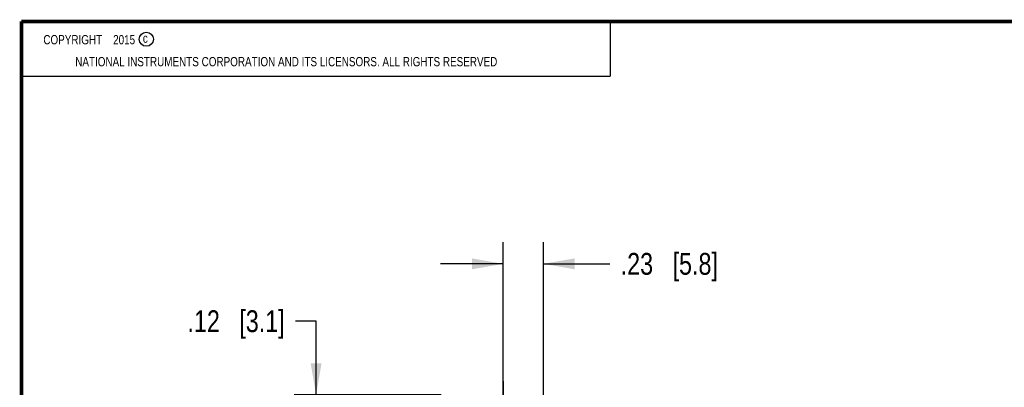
# Model space of a CAD drawing. Header units: inches. Extents: x 0.2 to 16.8, y 0.1 to 10.8.
# Tile 13 of 27: x 0.2 to 5.9, y 8.7 to 10.8. Entities that reach past the tile are written whole.
import ezdxf

# ---------------------------------------------------------------- set-up
doc = ezdxf.new("R2010")
doc.units = ezdxf.units.IN
doc.header["$LTSCALE"] = 0.935
doc.header["$MEASUREMENT"] = 0
doc.linetypes.add('CENTER', pattern=[0.6, 0.375, -0.075, 0.075, -0.075])
doc.layers.get('0').update_dxf_attribs({"linetype": 'CONTINUOUS'})
for name, color, linetype in [('02___PRT_ALL_AXES', 7, 'CONTINUOUS'), ('DETAIL', 7, 'CONTINUOUS'), ('DIMENSIONS', 7, 'CONTINUOUS')]:
    doc.layers.add(name, color=color, linetype=linetype)
doc.styles.get("Standard").update_dxf_attribs({"font": 'txt', "width": 0.8})
doc.dimstyles.new('DIMSTYLE_1', dxfattribs={"dimtxt": 0.125, "dimasz": 0.18, "dimexe": 0.125, "dimexo": 0.0625, "dimgap": 0.0625, "dimtad": 0, "dimtih": 1, "dimtoh": 1, "dimzin": 4, "dimdsep": 46, "dimtxsty": 'STANDARD', "dimblk": '_FILLED', "dimblk1": '_FILLED', "dimblk2": '_FILLED', "dimcen": 0.09, "dimadec": 0, "dimazin": 0, "dimtp": 0.001, "dimtm": 0.001, "dimtfac": 1, "dimtofl": 0, "dimtmove": 0, "dimatfit": 3, "dimldrblk": '_FILLED', "dimfxl": 1, "dimtolj": 1, "dimtzin": 4, "dimarcsym": 0})

# ---------------------------------------------------------------- blocks, each defined once
blk = doc.blocks.new('_FILLED')
at = {"color": 0, "linetype": 'BYBLOCK'}
blk.add_solid([(0, 0), (-1, 0.174), (-1, -0.174)], dxfattribs=at)
blk = doc.blocks.new('*D8')
at = {"layer": 'DIMENSIONS', "color": 2, "linetype": 'CONTINUOUS'}
for p, q in [((3.012, 8.0884), (3.012, 9.4941)), ((3.2419, 6.3622), (3.2419, 9.4941)), ((3.012, 9.3691), (2.652, 9.3691)), ((3.2419, 9.3691), (3.6224, 9.3691))]:
    blk.add_line(p, q, dxfattribs=at)
at = {"layer": 'DIMENSIONS', "color": 2, "linetype": 'CONTINUOUS', "xscale": 0.18, "yscale": 0.18, "zscale": 0.18}
blk.add_blockref('_FILLED', (3.012, 9.3691), dxfattribs=at)
at = {"layer": 'DIMENSIONS', "color": 2, "linetype": 'CONTINUOUS', "xscale": 0.18, "yscale": 0.18, "zscale": 0.18, "rotation": 180}
blk.add_blockref('_FILLED', (3.2419, 9.3691), dxfattribs=at)
at = {"layer": 'DIMENSIONS', "color": 2, "linetype": 'CONTINUOUS', "insert": (3.6849, 9.4316), "char_height": 0.125, "width": 0.925, "attachment_point": 1, "line_spacing_factor": 0.9}
blk.add_mtext('.23{\\Ftxt.shx;\\W1.000000;\\H0.125000; }[5.8]', dxfattribs=at)
blk = doc.blocks.new('*D9')
at = {"layer": 'DIMENSIONS', "color": 2, "linetype": 'CONTINUOUS'}
for p, q in [((1.9391, 9.0403), (1.8216, 9.0403)), ((1.9391, 8.6191), (1.9391, 9.0403)), ((2.6567, 8.6191), (1.8141, 8.6191)), ((2.7507, 8.4971), (1.8141, 8.4971)), ((1.9391, 8.4971), (1.9391, 8.1371))]:
    blk.add_line(p, q, dxfattribs=at)
at = {"layer": 'DIMENSIONS', "color": 2, "linetype": 'CONTINUOUS', "xscale": 0.18, "yscale": 0.18, "zscale": 0.18}
for p, rotation in [((1.9391, 8.6191), 270), ((1.9391, 8.4971), 90)]:
    blk.add_blockref('_FILLED', p, dxfattribs=dict(at, rotation=rotation))
at = {"layer": 'DIMENSIONS', "color": 2, "linetype": 'CONTINUOUS', "insert": (1.7591, 9.1028), "char_height": 0.125, "width": 0.925, "attachment_point": 3, "line_spacing_factor": 0.9}
blk.add_mtext('.12{\\Ftxt.shx;\\W1.000000;\\H0.125000; }[3.1]', dxfattribs=at)

msp = doc.modelspace()

# ---------------------------------------------------------------- linework, layer by layer
at = {"color": 2, "linetype": 'CONTINUOUS'}
for p, q in [((0.25, 10.7586), (3.625, 10.7586)), ((0.25, 10.7586), (0.25, 10.4456)), ((3.625, 10.7586), (3.625, 10.4456)), ((0.25, 10.4456), (3.625, 10.4456))]:
    msp.add_line(p, q, dxfattribs=at)
at = {"color": 7, "linetype": 'CONTINUOUS', "const_width": 0.02}
for points in [[(0.25, 10.7586), (0.25, 0.2586)], [(16.75, 10.7586), (0.25, 10.7586)]]:
    msp.add_lwpolyline(points, dxfattribs=at)
at = {"color": 2, "linetype": 'CONTINUOUS'}
msp.add_circle((0.9659, 10.6562), 0.0403, dxfattribs=at)
at = {"layer": '02___PRT_ALL_AXES', "color": 7, "linetype": 'CENTER'}
msp.add_line((3.0132, 8.4971), (3.0132, 8.6971), dxfattribs=at)

# ---------------------------------------------------------------- texts
at = {"color": 2, "linetype": 'CONTINUOUS', "char_height": 0.053, "attachment_point": 1, "line_spacing_factor": 0.9}
for s, insert, width in [('c', (0.946, 10.6893), 0.0424), ('NATIONAL INSTRUMENTS CORPORATION AND ITS LICENSORS. ALL RIGHTS RESERVED', (0.5583, 10.5546), 3.0104)]:
    msp.add_mtext(s, dxfattribs=dict(at, insert=insert, width=width))
at = {"layer": 'DETAIL', "color": 2, "linetype": 'CONTINUOUS', "insert": (0.3125, 10.6805), "char_height": 0.053, "width": 0.8904, "attachment_point": 1, "line_spacing_factor": 0.9}
msp.add_mtext('    COPYRIGHT    2015', dxfattribs=at)

# ---------------------------------------------------------------- dimensions: what is measured, and where the dimension line sits
at = {"layer": 'DIMENSIONS', "color": 2, "linetype": 'CONTINUOUS'}
dim = msp.add_linear_dim(base=(3.2419, 9.3691), p1=(3.012, 8.0259), p2=(3.2419, 6.2997), dimstyle='DIMSTYLE_1', dxfattribs=at)
dim.commit()
dim.dimension.update_dxf_attribs({"geometry": '*D8', "text_midpoint": (4.1474, 9.3691), "dimtype": 160})
dim = msp.add_linear_dim(base=(1.9391, 8.4971), p1=(2.7192, 8.6191), p2=(2.8132, 8.4971), angle=270, dimstyle='DIMSTYLE_1', dxfattribs=at)
dim.commit()
dim.dimension.update_dxf_attribs({"geometry": '*D9', "text_midpoint": (1.2966, 9.0403), "dimtype": 160})

doc.saveas('drawing.dxf')
